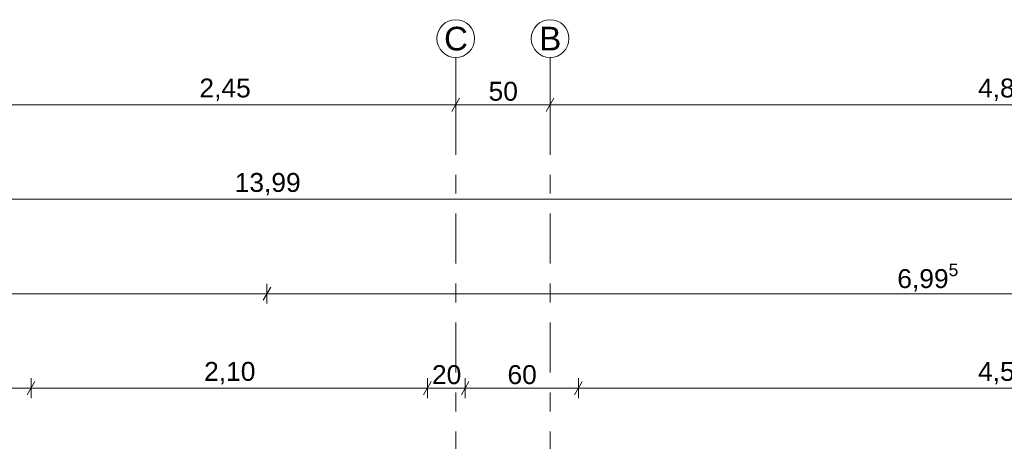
# Model space of a CAD drawing. Header units: metres. Extents: x -17.8 to 3.6, y -5.9 to 16.3.
# Tile 64 of 77: x -8.2 to -2.9, y 14 to 16.3. Entities that reach past the tile are written whole.
import ezdxf

# ---------------------------------------------------------------- set-up
doc = ezdxf.new("R2010")
doc.units = ezdxf.units.M
doc.header["$MEASUREMENT"] = 0
doc.linetypes.add('Strichlinie doppelt', pattern=[0.546806, 0.264583, -0.105833, 0.070556, -0.105833])
doc.layers.add('152 - Bemaßung_ Beschriftung.Ausbau', color=7, linetype='Continuous')
doc.layers.add('451 - Universal.Achsen Raster', color=7, linetype='Continuous')
doc.styles.add('ERSTELLTER_STIL_1', font='txt')
doc.dimstyles.new('ERSTELLTER_STIL__2', dxfattribs={"dimtxt": 0.1, "dimasz": 0.0532, "dimexe": 0.18, "dimexo": 0.0625, "dimgap": 0, "dimtad": 1, "dimtih": 1, "dimtoh": 1, "dimzin": 0, "dimdsep": 46, "dimtxsty": 'ERSTELLTER_STIL_1', "dimblk": 'ARROWHEAD_2', "dimblk1": 'ARROWHEAD_2', "dimblk2": 'ARROWHEAD_2', "dimcen": 0.09, "dimse1": 1, "dimse2": 1, "dimclrd": 7, "dimclre": 7, "dimclrt": 7, "dimazin": 0, "dimtfac": 1, "dimtdec": 4, "dimtmove": 0, "dimatfit": 3, "dimfxl": 1, "dimtolj": 1, "dimtzin": 0, "dimarcsym": 0})
doc.dimstyles.new('ERSTELLTER_STIL__3', dxfattribs={"dimtxt": 0.1, "dimasz": 0.0532, "dimexe": 0.18, "dimexo": 0.0625, "dimgap": 0, "dimtad": 1, "dimtih": 1, "dimtoh": 1, "dimzin": 0, "dimdsep": 46, "dimtxsty": 'ERSTELLTER_STIL_1', "dimblk": 'ARROWHEAD_2', "dimblk1": 'ARROWHEAD_2', "dimblk2": 'ARROWHEAD_2', "dimcen": 0.09, "dimse1": 1, "dimse2": 1, "dimclrd": 256, "dimclre": 256, "dimclrt": 256, "dimazin": 0, "dimtfac": 1, "dimtdec": 4, "dimtmove": 0, "dimatfit": 3, "dimfxl": 1, "dimtolj": 1, "dimtzin": 0, "dimarcsym": 0})

# ---------------------------------------------------------------- blocks, each defined once
blk = doc.blocks.new('*D45')
at = {"layer": '152 - Bemaßung_ Beschriftung.Ausbau', "color": 7, "linetype": 'Continuous', "lineweight": 5}
for p, q in [((-8.4798, 14.345), (-8.5202, 14.275)), ((-8.5, 14.2575), (-8.5, 14.3625)), ((-8.0798, 14.345), (-8.1202, 14.275)), ((-8.1, 14.2575), (-8.1, 14.3625)), ((-8.5, 14.31), (-8.1, 14.31))]:
    blk.add_line(p, q, dxfattribs=at)
at = {"layer": '152 - Bemaßung_ Beschriftung.Ausbau', "color": 7, "lineweight": 5, "insert": (-8.3759, 14.33), "char_height": 0.1, "attachment_point": 7, "style": 'ERSTELLTER_STIL_1'}
blk.add_mtext('\\A1;{\\pql;\\fArial|b0|i0|c0|p38;40}', dxfattribs=at)
blk = doc.blocks.new('ARROWHEAD_2')
at = {"color": 0, "linetype": 'Continuous', "lineweight": 0}
for p, q in [((0, 0), (-1, 0)), ((-0.378, -0.655), (0.378, 0.655))]:
    blk.add_line(p, q, dxfattribs=at)
blk = doc.blocks.new('*D46')
at = {"layer": '152 - Bemaßung_ Beschriftung.Ausbau', "color": 7, "linetype": 'Continuous', "lineweight": 5}
for p, q in [((-8.0798, 14.345), (-8.1202, 14.275)), ((-8.1, 14.2575), (-8.1, 14.3625)), ((-5.9798, 14.345), (-6.0202, 14.275)), ((-6, 14.2575), (-6, 14.3625)), ((-8.1, 14.31), (-6, 14.31))]:
    blk.add_line(p, q, dxfattribs=at)
at = {"layer": '152 - Bemaßung_ Beschriftung.Ausbau', "color": 7, "lineweight": 5, "insert": (-7.183, 14.33), "char_height": 0.1, "attachment_point": 7, "style": 'ERSTELLTER_STIL_1'}
blk.add_mtext('\\A1;{\\pql;\\fArial|b0|i0|c0|p38;2,10}', dxfattribs=at)
blk = doc.blocks.new('*D47')
at = {"layer": '152 - Bemaßung_ Beschriftung.Ausbau', "color": 7, "linetype": 'Continuous', "lineweight": 5}
for p, q in [((-5.9798, 14.345), (-6.0202, 14.275)), ((-6, 14.2575), (-6, 14.3625)), ((-5.7798, 14.345), (-5.8202, 14.275)), ((-5.8, 14.2575), (-5.8, 14.3625)), ((-6, 14.31), (-5.8, 14.31))]:
    blk.add_line(p, q, dxfattribs=at)
at = {"layer": '152 - Bemaßung_ Beschriftung.Ausbau', "color": 7, "lineweight": 5, "insert": (-5.9759, 14.33), "char_height": 0.1, "attachment_point": 7, "style": 'ERSTELLTER_STIL_1'}
blk.add_mtext('\\A1;{\\pql;\\fArial|b0|i0|c0|p38;20}', dxfattribs=at)
blk = doc.blocks.new('*D48')
at = {"layer": '152 - Bemaßung_ Beschriftung.Ausbau', "color": 7, "linetype": 'Continuous', "lineweight": 5}
for p, q in [((-5.7798, 14.345), (-5.8202, 14.275)), ((-5.8, 14.2575), (-5.8, 14.3625)), ((-5.1798, 14.345), (-5.2202, 14.275)), ((-5.2, 14.2575), (-5.2, 14.3625)), ((-5.8, 14.31), (-5.2, 14.31))]:
    blk.add_line(p, q, dxfattribs=at)
at = {"layer": '152 - Bemaßung_ Beschriftung.Ausbau', "color": 7, "lineweight": 5, "insert": (-5.5759, 14.33), "char_height": 0.1, "attachment_point": 7, "style": 'ERSTELLTER_STIL_1'}
blk.add_mtext('\\A1;{\\pql;\\fArial|b0|i0|c0|p38;60}', dxfattribs=at)
blk = doc.blocks.new('*D49')
at = {"layer": '152 - Bemaßung_ Beschriftung.Ausbau', "color": 7, "linetype": 'Continuous', "lineweight": 5}
for p, q in [((-5.1798, 14.345), (-5.2202, 14.275)), ((-5.2, 14.2575), (-5.2, 14.3625)), ((-0.6798, 14.345), (-0.7202, 14.275)), ((-0.7, 14.2575), (-0.7, 14.3625)), ((-5.2, 14.31), (-0.7, 14.31)), ((-0.7, 14.31), (-0.4, 14.31))]:
    blk.add_line(p, q, dxfattribs=at)
at = {"layer": '152 - Bemaßung_ Beschriftung.Ausbau', "color": 7, "lineweight": 5, "insert": (-3.083, 14.33), "char_height": 0.1, "attachment_point": 7, "style": 'ERSTELLTER_STIL_1'}
blk.add_mtext('\\A1;{\\pql;\\fArial|b0|i0|c0|p38;4,50}', dxfattribs=at)
blk = doc.blocks.new('*D56')
at = {"layer": '152 - Bemaßung_ Beschriftung.Ausbau', "color": 160, "linetype": 'Continuous', "lineweight": 5, "true_color": 0x3232ff}
for p, q in [((-8.3, 15.7575), (-8.3, 15.8625)), ((-5.85, 15.7575), (-5.85, 15.8625)), ((-8.2798, 15.845), (-8.3202, 15.775)), ((-8.3, 15.81), (-5.85, 15.81)), ((-5.8298, 15.845), (-5.8702, 15.775))]:
    blk.add_line(p, q, dxfattribs=at)
at = {"layer": '152 - Bemaßung_ Beschriftung.Ausbau', "color": 160, "lineweight": 5, "true_color": 0x3232ff, "insert": (-7.208, 15.83), "char_height": 0.1, "attachment_point": 7, "style": 'ERSTELLTER_STIL_1'}
blk.add_mtext('\\A1;{\\pql;\\fArial|b0|i0|c0|p38;2,45}', dxfattribs=at)
blk = doc.blocks.new('*D57')
at = {"layer": '152 - Bemaßung_ Beschriftung.Ausbau', "color": 160, "linetype": 'Continuous', "lineweight": 5, "true_color": 0x3232ff}
for p, q in [((-5.85, 15.7575), (-5.85, 15.8625)), ((-5.35, 15.7575), (-5.35, 15.8625)), ((-5.8298, 15.845), (-5.8702, 15.775)), ((-5.85, 15.81), (-5.35, 15.81)), ((-5.3298, 15.845), (-5.3702, 15.775))]:
    blk.add_line(p, q, dxfattribs=at)
at = {"layer": '152 - Bemaßung_ Beschriftung.Ausbau', "color": 160, "lineweight": 5, "true_color": 0x3232ff, "insert": (-5.6759, 15.83), "char_height": 0.1, "attachment_point": 7, "style": 'ERSTELLTER_STIL_1'}
blk.add_mtext('\\A1;{\\pql;\\fArial|b0|i0|c0|p38;50}', dxfattribs=at)
blk = doc.blocks.new('*D58')
at = {"layer": '152 - Bemaßung_ Beschriftung.Ausbau', "color": 160, "linetype": 'Continuous', "lineweight": 5, "true_color": 0x3232ff}
for p, q in [((-5.35, 15.7575), (-5.35, 15.8625)), ((-0.55, 15.7575), (-0.55, 15.8625)), ((-5.3298, 15.845), (-5.3702, 15.775)), ((-5.35, 15.81), (-0.55, 15.81)), ((-0.5298, 15.845), (-0.5702, 15.775))]:
    blk.add_line(p, q, dxfattribs=at)
at = {"layer": '152 - Bemaßung_ Beschriftung.Ausbau', "color": 160, "lineweight": 5, "true_color": 0x3232ff, "insert": (-3.083, 15.83), "char_height": 0.1, "attachment_point": 7, "style": 'ERSTELLTER_STIL_1'}
blk.add_mtext('\\A1;{\\pql;\\fArial|b0|i0|c0|p38;4,80}', dxfattribs=at)
blk = doc.blocks.new('*D60')
at = {"layer": '152 - Bemaßung_ Beschriftung.Ausbau', "color": 7, "linetype": 'Continuous', "lineweight": 5}
for p, q in [((-13.8248, 14.845), (-13.8652, 14.775)), ((-13.845, 14.7575), (-13.845, 14.8625)), ((-6.8298, 14.845), (-6.8702, 14.775)), ((-6.85, 14.7575), (-6.85, 14.8625)), ((-13.8792, 14.81), (-13.845, 14.81)), ((-13.845, 14.81), (-6.85, 14.81))]:
    blk.add_line(p, q, dxfattribs=at)
at = {"layer": '152 - Bemaßung_ Beschriftung.Ausbau', "color": 7, "lineweight": 5, "insert": (-10.5056, 14.8106), "char_height": 0.1, "attachment_point": 7, "style": 'ERSTELLTER_STIL_1'}
blk.add_mtext('\\A1;{\\pql;\\fArial|b0|i0|c0|p38;6,99\\fArial|b0|i0|c0|p38;\\A1{\\H.66x;\\S5^  ;}}', dxfattribs=at)
blk = doc.blocks.new('*D61')
at = {"layer": '152 - Bemaßung_ Beschriftung.Ausbau', "color": 7, "linetype": 'Continuous', "lineweight": 5}
for p, q in [((-6.8298, 14.845), (-6.8702, 14.775)), ((-6.85, 14.7575), (-6.85, 14.8625)), ((0.1248, 14.775), (0.1652, 14.845)), ((0.145, 14.7575), (0.145, 14.8625)), ((-6.85, 14.81), (0.145, 14.81)), ((0.145, 14.81), (0.1792, 14.81))]:
    blk.add_line(p, q, dxfattribs=at)
at = {"layer": '152 - Bemaßung_ Beschriftung.Ausbau', "color": 7, "lineweight": 5, "insert": (-3.5106, 14.8106), "char_height": 0.1, "attachment_point": 7, "style": 'ERSTELLTER_STIL_1'}
blk.add_mtext('\\A1;{\\pql;\\fArial|b0|i0|c0|p38;6,99\\fArial|b0|i0|c0|p38;\\A1{\\H.66x;\\S5^  ;}}', dxfattribs=at)
blk = doc.blocks.new('*D115')
at = {"layer": '152 - Bemaßung_ Beschriftung.Ausbau', "color": 7, "linetype": 'Continuous', "lineweight": 5}
for p, q in [((-13.8248, 15.345), (-13.8652, 15.275)), ((-13.845, 15.2575), (-13.845, 15.3625)), ((0.1248, 15.275), (0.1652, 15.345)), ((0.145, 15.2575), (0.145, 15.3625)), ((-13.8792, 15.31), (-13.845, 15.31)), ((-13.845, 15.31), (0.145, 15.31)), ((0.145, 15.31), (0.1792, 15.31))]:
    blk.add_line(p, q, dxfattribs=at)
at = {"layer": '152 - Bemaßung_ Beschriftung.Ausbau', "color": 7, "lineweight": 5, "insert": (-7.021, 15.33), "char_height": 0.1, "attachment_point": 7, "style": 'ERSTELLTER_STIL_1'}
blk.add_mtext('\\A1;{\\pql;\\fArial|b0|i0|c0|p38;13,99}', dxfattribs=at)

msp = doc.modelspace()

# ---------------------------------------------------------------- linework, layer by layer
at = {"layer": '451 - Universal.Achsen Raster', "color": 160, "linetype": 'Strichlinie doppelt', "lineweight": 9, "true_color": 0x3232ff}
for p, q in [((-5.85, 15.81), (-5.85, 16.06)), ((-5.35, 15.81), (-5.35, 16.06)), ((-5.85, 15.81), (-5.85, -5.5)), ((-5.35, 15.81), (-5.35, -5.5))]:
    msp.add_line(p, q, dxfattribs=at)
at = {"layer": '451 - Universal.Achsen Raster', "color": 160, "linetype": 'Continuous', "lineweight": 9, "true_color": 0x3232ff}
for centre in [(-5.85, 16.16), (-5.35, 16.16)]:
    msp.add_circle(centre, 0.1, dxfattribs=at)
at = {"layer": '451 - Universal.Achsen Raster', "color": 160, "linetype": 'Strichlinie doppelt', "lineweight": 9, "true_color": 0x3232ff}
for p in [(-5.85, 15.81), (-5.85, 15.81), (-5.35, 15.81), (-5.35, 15.81)]:
    msp.add_point(p, dxfattribs=at)

# ---------------------------------------------------------------- texts
at = {"layer": '451 - Universal.Achsen Raster', "color": 160, "lineweight": 9, "true_color": 0x3232ff, "char_height": 0.125, "attachment_point": 1, "style": 'ERSTELLTER_STIL_1'}
for s, insert in [('\\A1;{\\pql;\\pt0;\\fArial|b0|i0|c0|p38;C}', (-5.9117, 16.2225)), ('\\A1;{\\pql;\\pt0;\\fArial|b0|i0|c0|p38;B}', (-5.4071, 16.2225))]:
    msp.add_mtext(s, dxfattribs=dict(at, insert=insert))

# ---------------------------------------------------------------- dimensions: what is measured, and where the dimension line sits
at = {"layer": '152 - Bemaßung_ Beschriftung.Ausbau', "color": 160, "linetype": 'Continuous', "lineweight": 5, "true_color": 0x3232ff}
for base, p1, p2, picture, middle in [((-5.85, 15.81), (-8.3, 16.06), (-5.85, 16.06), '*D56', (-7.0781, 15.88)), ((-5.35, 15.81), (-5.85, 16.06), (-5.35, 16.06), '*D57', (-5.5996, 15.88)), ((-0.55, 15.81), (-5.35, 16.06), (-0.55, 16.06), '*D58', (-2.9531, 15.88))]:
    dim = msp.add_linear_dim(base=base, p1=p1, p2=p2, dimstyle='ERSTELLTER_STIL__3', dxfattribs=at)
    dim.commit()
    dim.dimension.update_dxf_attribs({"geometry": picture, "text_midpoint": middle, "dimtype": 160})
at = {"layer": '152 - Bemaßung_ Beschriftung.Ausbau', "color": 7, "linetype": 'Continuous', "lineweight": 5}
for base, p1, p2, picture, middle in [((0.145, 15.31), (-13.845, 10.2086), (0.145, 10.2086), '*D115', (-6.853, 15.38)), ((-6.85, 14.81), (-13.845, 10.7085918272), (-6.85, 13.5641437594), '*D60', (-10.2406295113, 14.8800000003)), ((0.145, 14.81), (-6.85, 13.5641437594), (0.145, 10.7085918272), '*D61', (-3.2456295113, 14.8800000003)), ((-8.1, 14.31), (-8.5, 12.98), (-8.1, 12.98), '*D45', (-8.2996, 14.38)), ((-6, 14.31), (-8.1, 12.98), (-6, 12.98), '*D46', (-7.0531, 14.38)), ((-5.8, 14.31), (-6, 12.98), (-5.8, 12.98), '*D47', (-5.8996, 14.38)), ((-5.2, 14.31), (-5.8, 12.98), (-5.2, 12.98), '*D48', (-5.4996, 14.38)), ((-0.7, 14.31), (-5.2, 12.98), (-0.7, 12.98), '*D49', (-2.9531, 14.38))]:
    dim = msp.add_linear_dim(base=base, p1=p1, p2=p2, dimstyle='ERSTELLTER_STIL__2', dxfattribs=at)
    dim.commit()
    dim.dimension.update_dxf_attribs({"geometry": picture, "text_midpoint": middle, "dimtype": 160})

doc.saveas('drawing.dxf')
